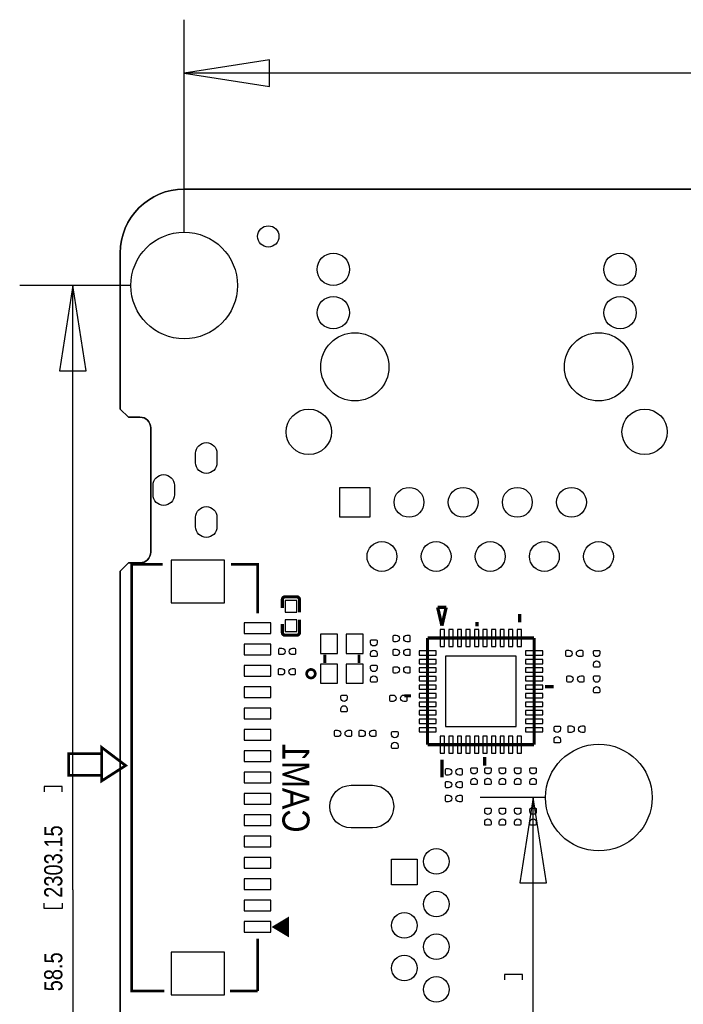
# Model space of a CAD drawing. Extents: x -5.9 to 90.1, y -7.5 to 73.4.
# Tile 2 of 5: x -5.9 to 25.2, y 27.2 to 73.4. Entities that reach past the tile are written whole.
import ezdxf

# ---------------------------------------------------------------- set-up
doc = ezdxf.new("R2010")
doc.units = 0
for name, color, linetype in [('BG_DIMENSION', 85, 'CONTINUOUS'), ('BG_OUTLINE', 5, 'CONTINUOUS'), ('BG_SILKSCREEN_BOTTOM', 1, 'CONTINUOUS'), ('PG_SILKSCREEN_BOTTOM', 43, 'CONTINUOUS'), ('PIN_BOTTOM', 1, 'CONTINUOUS')]:
    doc.layers.add(name, color=color, linetype=linetype)

msp = doc.modelspace()

# ---------------------------------------------------------------- linework, layer by layer
at = {"layer": 'BG_DIMENSION'}
for points in [[(1.803705, 63.402591), (1.803705, 73.36315)], [(5.803697, 71.488148), (1.803705, 70.863155), (5.803697, 70.238163), (5.803697, 71.488148)], [(39.463472, 70.863155), (1.803705, 70.863155)], [(-0.69629, 60.902596), (-5.911748, 60.902596)], [(-2.786761, 56.902604), (-3.411753, 60.902596), (-4.036746, 56.902604), (-2.786761, 56.902604)], [(-3.411753, 32.57263), (-3.411753, 60.902596)], [(-3.911752, 37.16114), (-3.911752, 37.411127), (-4.761763, 37.411127), (-4.761763, 37.16114)], [(18.753404, 36.894287), (15.678556, 36.894287)], [(18.803544, 32.894295), (18.178551, 36.894287), (17.553559, 32.894295), (18.803544, 32.894295)], [(18.178551, 24.467439), (18.178551, 36.894287)], [(-3.411753, 32.57263), (-3.411753, 2.402611)], [(-3.911752, 31.943142), (-3.911752, 31.693155), (-4.761763, 31.693155), (-4.761763, 31.943142)], [(17.678552, 28.352953), (17.678552, 28.60294), (16.828541, 28.60294), (16.828541, 28.352953)]]:
    msp.add_lwpolyline(points, dxfattribs=at)
at = {"layer": 'BG_OUTLINE'}
for points in [[(85.803994, 65.420011), (1.802994, 65.420011, 0.414175), (-1.194003, 62.422989), (-1.194003, 55.109999), (-0.813003, 54.728999), (-0.26985, 54.728999, -0.414214), (0.23815, 54.220999), (0.23815, 48.405009, -0.414214), (-0.26985, 47.897009), (-0.813003, 47.897009), (-1.194003, 47.516009), (-1.194003, 2.421001, 0.414213), (1.802994, -0.575996), (41.801009, -0.575996), (45.814005, -0.575996), (85.803994, -0.575996, 0.414214)], [(-1.194003, 62.422989, -0.414175), (1.802994, 65.420011)], [(-1.194003, 2.421001), (-1.194003, 47.516009), (-0.813003, 47.897009), (-0.26985, 47.897009, 0.414214), (0.23815, 48.405009), (0.23815, 54.220999, 0.414214), (-0.26985, 54.728999), (-0.813003, 54.728999), (-1.194003, 55.109999), (-1.194003, 62.422989)]]:
    msp.add_lwpolyline(points, format="xyb", dxfattribs=at)
for points in [[(1.802994, 65.420011), (85.803994, 65.420011)], [(0.23815, 54.220999), (0.23815, 54.179241)], [(0.23815, 48.405009), (0.23815, 48.506786)]]:
    msp.add_lwpolyline(points, dxfattribs=at)
at = {"layer": 'PG_SILKSCREEN_BOTTOM'}
for points, const_width in [([(0.793293, 47.8314), (-0.652704, 47.8314), (-0.652704, 27.831415), (0.871296, 27.831415)], 0.127), ([(5.247284, 45.528408), (5.247284, 47.8314), (4.003294, 47.8314)], 0.127), ([(6.409919, 46.178394), (6.409919, 45.780808)], 0.150012), ([(7.083222, 46.305394), (6.536919, 46.305394)], 0.150012), ([(7.210222, 46.178394), (7.210222, 45.580808)], 0.150012), ([(13.892301, 44.950202), (13.692403, 45.808011)], 0.1524), ([(13.692403, 45.808011), (14.092504, 45.808011)], 0.1524), ([(14.092504, 45.808011), (13.892301, 44.950202)], 0.1524), ([(7.210222, 44.632601), (7.210222, 45.230288)], 0.150012), ([(17.543297, 45.102602), (17.543297, 45.502703)], 0.1524), ([(6.409919, 44.632601), (6.409919, 45.030288)], 0.150012), ([(15.543301, 44.924802), (15.543301, 45.1247)], 0.1524), ([(6.536919, 44.505601), (7.083222, 44.505601)], 0.150012), ([(13.217703, 44.371108), (13.217703, 39.370889)], 0.1524), ([(18.217896, 44.371108), (13.217703, 44.371108)], 0.1524), ([(18.217896, 39.370889), (18.217896, 44.371108)], 0.1524), ([(8.399907, 43.19999), (8.399907, 43.599989)], 0.127), ([(10.000107, 43.19999), (10.000107, 43.599989)], 0.127), ([(19.13161, 42.097808), (18.720791, 42.097808)], 0.1524), ([(12.136399, 41.664001), (12.441199, 41.664001)], 0.1524), ([(-2.065706, 39.245007), (-0.941705, 38.395402), (-2.065706, 37.673712), (-2.065706, 39.245007)], 0.127), ([(13.217703, 39.370889), (18.217896, 39.370889)], 0.1524), ([(-2.079828, 38.948411), (-3.607816, 38.948411), (-3.607816, 37.941402), (-2.079828, 37.941402)], 0.127), ([(15.892297, 38.791794), (15.892297, 38.391694)], 0.1524), ([(13.892301, 38.664794), (13.892301, 37.847397)], 0.1524), ([(6.661582, 30.445507), (6.661582, 31.207507), (6.026582, 30.826507), (6.661582, 30.445507), (6.661582, 30.572507), (6.559982, 30.572507), (6.559982, 31.080507), (6.458382, 31.029707), (6.458382, 30.648707), (6.382182, 30.699507), (6.382182, 30.978907), (6.153582, 30.826507), (6.305982, 30.724907), (6.305982, 30.851907)], 0.127), ([(5.247284, 27.831415), (5.247284, 30.271415)], 0.127), ([(3.956279, 27.831415), (5.247284, 27.831415)], 0.127)]:
    msp.add_lwpolyline(points, dxfattribs=dict(at, const_width=const_width))
for points, const_width in [([(6.536919, 46.305394, 0.414253), (6.409919, 46.178394)], 0.150012), ([(7.210222, 46.178394, 0.414331), (7.083222, 46.305394)], 0.150012), ([(6.409919, 44.632601, 0.414253), (6.536919, 44.505601)], 0.150012), ([(7.083222, 44.505601, 0.414331), (7.210222, 44.632601)], 0.150012), ([(7.949997, 42.700092, 1.000018), (7.550048, 42.700016, 0.999982), (7.949997, 42.700092)], 0.127)]:
    msp.add_lwpolyline(points, format="xyb", dxfattribs=dict(at, const_width=const_width))
at = {"layer": 'PIN_BOTTOM'}
for points in [[(2.342007, 52.588046), (2.342007, 53.038159, -1), (3.342005, 53.038159), (3.342005, 52.588046, -1)], [(0.342011, 51.087947), (0.342011, 51.53806, -1), (1.342009, 51.53806), (1.342009, 51.087947, -1)], [(2.342007, 49.587848), (2.342007, 50.037962, -1), (3.342005, 50.037962), (3.342005, 49.587848, -1)], [(11.749913, 44.199988), (11.648313, 44.199988, -0.375947), (11.60592, 44.2484), (11.60592, 44.4643, -0.364938), (11.648313, 44.500013), (11.749913, 44.500013, -0.999502)], [(12.25009, 44.500013), (12.35169, 44.500013, -0.375947), (12.394082, 44.4516), (12.394082, 44.2357, -0.364938), (12.35169, 44.199988), (12.25009, 44.199988, -0.999502)], [(6.382614, 43.594655), (6.281014, 43.594655, -0.375947), (6.238621, 43.643067), (6.238621, 43.858967, -0.364938), (6.281014, 43.89468), (6.382614, 43.89468, -0.999502)], [(6.88279, 43.89468), (6.98439, 43.89468, -0.375947), (7.026783, 43.846267), (7.026783, 43.630367, -0.364938), (6.98439, 43.594655), (6.88279, 43.594655, -0.999502)], [(10.549992, 44.150077), (10.549992, 44.251677, -0.375947), (10.598404, 44.294069), (10.814304, 44.294069, -0.364938), (10.850016, 44.251677), (10.850016, 44.150077, -0.999502)], [(10.850016, 43.6499), (10.850016, 43.5483, -0.375947), (10.801604, 43.505907), (10.585704, 43.505907, -0.364938), (10.549992, 43.5483), (10.549992, 43.6499, -0.999502)], [(11.749913, 43.549976), (11.648313, 43.549976, -0.375947), (11.60592, 43.598389), (11.60592, 43.814289, -0.364938), (11.648313, 43.850001), (11.749913, 43.850001, -0.999502)], [(12.25009, 43.850001), (12.35169, 43.850001, -0.375947), (12.394082, 43.801589), (12.394082, 43.585689, -0.364938), (12.35169, 43.549976), (12.25009, 43.549976, -0.999502)], [(19.849922, 43.499989), (19.748322, 43.499989, -0.375947), (19.70593, 43.548402), (19.70593, 43.764302, -0.364938), (19.748322, 43.800014), (19.849922, 43.800014, -0.999502)], [(20.350099, 43.800014), (20.451699, 43.800014, -0.375947), (20.494092, 43.751602), (20.494092, 43.535702, -0.364938), (20.451699, 43.499989), (20.350099, 43.499989, -0.999502)], [(20.999983, 43.650078), (20.999983, 43.751678, -0.375947), (21.048396, 43.79407), (21.264296, 43.79407, -0.364938), (21.300008, 43.751678), (21.300008, 43.650078, -0.999502)], [(6.36585, 42.643857), (6.26425, 42.643857, -0.375947), (6.221857, 42.692269), (6.221857, 42.908169, -0.364938), (6.26425, 42.943882), (6.36585, 42.943882, -0.999502)], [(6.866026, 42.943882), (6.967626, 42.943882, -0.375947), (7.010019, 42.895469), (7.010019, 42.679569, -0.364938), (6.967626, 42.643857), (6.866026, 42.643857, -0.999502)], [(10.549992, 42.950079), (10.549992, 43.051679, -0.375947), (10.598404, 43.094072), (10.814304, 43.094072, -0.364938), (10.850016, 43.051679), (10.850016, 42.950079, -0.999502)], [(11.749913, 42.729988), (11.648313, 42.729988, -0.375947), (11.60592, 42.778401), (11.60592, 42.994301, -0.364938), (11.648313, 43.030013), (11.749913, 43.030013, -0.999502)], [(12.25009, 43.030013), (12.35169, 43.030013, -0.375947), (12.394082, 42.981601), (12.394082, 42.765701, -0.364938), (12.35169, 42.729988), (12.25009, 42.729988, -0.999502)], [(21.300008, 43.149901), (21.300008, 43.048301, -0.375947), (21.251596, 43.005908), (21.035696, 43.005908, -0.364938), (20.999983, 43.048301), (20.999983, 43.149901, -0.999502)], [(10.850016, 42.449902), (10.850016, 42.348302, -0.375947), (10.801604, 42.30591), (10.585704, 42.30591, -0.364938), (10.549992, 42.348302), (10.549992, 42.449902, -0.999502)], [(19.899909, 42.299992), (19.798309, 42.299992, -0.375947), (19.755917, 42.348404), (19.755917, 42.564304, -0.364938), (19.798309, 42.600016), (19.899909, 42.600016, -0.999502)], [(20.400086, 42.600016), (20.501686, 42.600016, -0.375947), (20.544079, 42.551604), (20.544079, 42.335704, -0.364938), (20.501686, 42.299992), (20.400086, 42.299992, -0.999502)], [(20.999983, 42.45008), (20.999983, 42.55168, -0.375947), (21.048396, 42.594073), (21.264296, 42.594073, -0.364938), (21.300008, 42.55168), (21.300008, 42.45008, -0.999502)], [(21.300008, 41.949903), (21.300008, 41.848303, -0.375947), (21.251596, 41.805911), (21.035696, 41.805911, -0.364938), (20.999983, 41.848303), (20.999983, 41.949903, -0.999502)], [(9.149994, 41.550082), (9.149994, 41.651682, -0.375947), (9.198407, 41.694075), (9.414307, 41.694075, -0.364938), (9.450019, 41.651682), (9.450019, 41.550082, -0.999502)], [(11.599901, 41.399993), (11.498301, 41.399993, -0.375947), (11.455908, 41.448406), (11.455908, 41.664306, -0.364938), (11.498301, 41.700018), (11.599901, 41.700018, -0.999502)], [(12.100077, 41.700018), (12.201677, 41.700018, -0.375947), (12.24407, 41.651606), (12.24407, 41.435706, -0.364938), (12.201677, 41.399993), (12.100077, 41.399993, -0.999502)], [(9.450019, 41.049905), (9.450019, 40.948305, -0.375947), (9.401607, 40.905913), (9.185707, 40.905913, -0.364938), (9.149994, 40.948305), (9.149994, 41.049905, -0.999502)], [(19.15, 40.100098), (19.15, 40.201698, -0.375947), (19.198412, 40.24409), (19.414312, 40.24409, -0.364938), (19.450025, 40.201698), (19.450025, 40.100098, -0.999502)], [(19.949922, 39.949984), (19.848322, 39.949984, -0.375947), (19.805929, 39.998396), (19.805929, 40.214296, -0.364938), (19.848322, 40.250008), (19.949922, 40.250008, -0.999502)], [(20.450099, 40.250008), (20.551699, 40.250008, -0.375947), (20.594091, 40.201596), (20.594091, 39.985696, -0.364938), (20.551699, 39.949984), (20.450099, 39.949984, -0.999502)], [(8.999906, 39.749984), (8.898306, 39.749984, -0.375947), (8.855913, 39.798396), (8.855913, 40.014296, -0.364938), (8.898306, 40.050009), (8.999906, 40.050009, -0.999502)], [(9.500083, 40.050009), (9.601683, 40.050009, -0.375947), (9.644075, 40.001596), (9.644075, 39.785696, -0.364938), (9.601683, 39.749984), (9.500083, 39.749984, -0.999502)], [(10.149916, 39.749984), (10.048316, 39.749984, -0.375947), (10.005924, 39.798396), (10.005924, 40.014296, -0.364938), (10.048316, 40.050009), (10.149916, 40.050009, -0.999502)], [(10.650093, 40.050009), (10.751693, 40.050009, -0.375947), (10.794086, 40.001596), (10.794086, 39.785696, -0.364938), (10.751693, 39.749984), (10.650093, 39.749984, -0.999502)], [(11.533937, 39.842262), (11.533937, 39.943862, -0.375947), (11.582349, 39.986255), (11.798249, 39.986255, -0.364938), (11.833962, 39.943862), (11.833962, 39.842262, -0.999502)], [(19.450025, 39.599921), (19.450025, 39.498321, -0.375947), (19.401612, 39.455928), (19.185712, 39.455928, -0.364938), (19.15, 39.498321), (19.15, 39.599921, -0.999502)], [(11.833962, 39.342085), (11.833962, 39.240485, -0.375947), (11.785549, 39.198093), (11.569649, 39.198093, -0.364938), (11.533937, 39.240485), (11.533937, 39.342085, -0.999502)], [(14.199921, 37.949988), (14.098321, 37.949988, -0.375947), (14.055928, 37.9984), (14.055928, 38.2143, -0.364938), (14.098321, 38.250012), (14.199921, 38.250012, -0.999502)], [(14.700098, 38.250012), (14.801698, 38.250012, -0.375947), (14.84409, 38.2016), (14.84409, 37.9857, -0.364938), (14.801698, 37.949988), (14.700098, 37.949988, -0.999502)], [(15.249982, 38.150089), (15.249982, 38.251689, -0.375947), (15.298395, 38.294081), (15.514295, 38.294081, -0.364938), (15.550007, 38.251689), (15.550007, 38.150089, -0.999502)], [(15.899994, 38.150089), (15.899994, 38.251689, -0.375947), (15.948406, 38.294081), (16.164306, 38.294081, -0.364938), (16.200018, 38.251689), (16.200018, 38.150089, -0.999502)], [(16.579977, 38.150089), (16.579977, 38.251689, -0.375947), (16.628389, 38.294081), (16.844289, 38.294081, -0.364938), (16.880002, 38.251689), (16.880002, 38.150089, -0.999502)], [(17.299991, 38.150089), (17.299991, 38.251689, -0.375947), (17.348403, 38.294081), (17.564303, 38.294081, -0.364938), (17.600016, 38.251689), (17.600016, 38.150089, -0.999502)], [(18.019979, 38.150089), (18.019979, 38.251689, -0.375947), (18.068392, 38.294081), (18.284292, 38.294081, -0.364938), (18.320004, 38.251689), (18.320004, 38.150089, -0.999502)], [(10.630002, 35.469982), (9.630004, 35.469982, -1), (9.630004, 37.469978), (10.630002, 37.469978, -1)], [(14.199921, 37.349989), (14.098321, 37.349989, -0.375947), (14.055928, 37.398401), (14.055928, 37.614301, -0.364938), (14.098321, 37.650014), (14.199921, 37.650014, -0.999502)], [(14.700098, 37.650014), (14.801698, 37.650014, -0.375947), (14.84409, 37.601601), (14.84409, 37.385701, -0.364938), (14.801698, 37.349989), (14.700098, 37.349989, -0.999502)], [(15.550007, 37.649912), (15.550007, 37.548312, -0.375947), (15.501595, 37.505919), (15.285695, 37.505919, -0.364938), (15.249982, 37.548312), (15.249982, 37.649912, -0.999502)], [(16.200018, 37.649912), (16.200018, 37.548312, -0.375947), (16.151606, 37.505919), (15.935706, 37.505919, -0.364938), (15.899994, 37.548312), (15.899994, 37.649912, -0.999502)], [(16.880002, 37.649912), (16.880002, 37.548312, -0.375947), (16.831589, 37.505919), (16.615689, 37.505919, -0.364938), (16.579977, 37.548312), (16.579977, 37.649912, -0.999502)], [(17.600016, 37.649912), (17.600016, 37.548312, -0.375947), (17.551603, 37.505919), (17.335703, 37.505919, -0.364938), (17.299991, 37.548312), (17.299991, 37.649912, -0.999502)], [(18.320004, 37.649912), (18.320004, 37.548312, -0.375947), (18.271592, 37.505919), (18.055692, 37.505919, -0.364938), (18.019979, 37.548312), (18.019979, 37.649912, -0.999502)], [(14.199921, 36.699977), (14.098321, 36.699977, -0.375947), (14.055928, 36.74839), (14.055928, 36.96429, -0.364938), (14.098321, 37.000002), (14.199921, 37.000002, -0.999502)], [(14.700098, 37.000002), (14.801698, 37.000002, -0.375947), (14.84409, 36.95159), (14.84409, 36.73569, -0.364938), (14.801698, 36.699977), (14.700098, 36.699977, -0.999502)], [(15.899994, 36.250093), (15.899994, 36.351693, -0.375947), (15.948406, 36.394085), (16.164306, 36.394085, -0.364938), (16.200018, 36.351693), (16.200018, 36.250093, -0.999502)], [(16.579977, 36.250093), (16.579977, 36.351693, -0.375947), (16.628389, 36.394085), (16.844289, 36.394085, -0.364938), (16.880002, 36.351693), (16.880002, 36.250093, -0.999502)], [(17.299991, 36.250093), (17.299991, 36.351693, -0.375947), (17.348403, 36.394085), (17.564303, 36.394085, -0.364938), (17.600016, 36.351693), (17.600016, 36.250093, -0.999502)], [(18.019979, 36.250093), (18.019979, 36.351693, -0.375947), (18.068392, 36.394085), (18.284292, 36.394085, -0.364938), (18.320004, 36.351693), (18.320004, 36.250093, -0.999502)], [(16.200018, 35.749916), (16.200018, 35.648316, -0.375947), (16.151606, 35.605923), (15.935706, 35.605923, -0.364938), (15.899994, 35.648316), (15.899994, 35.749916, -0.999502)], [(16.880002, 35.749916), (16.880002, 35.648316, -0.375947), (16.831589, 35.605923), (16.615689, 35.605923, -0.364938), (16.579977, 35.648316), (16.579977, 35.749916, -0.999502)], [(17.600016, 35.749916), (17.600016, 35.648316, -0.375947), (17.551603, 35.605923), (17.335703, 35.605923, -0.364938), (17.299991, 35.648316), (17.299991, 35.749916, -0.999502)], [(18.320004, 35.749916), (18.320004, 35.648316, -0.375947), (18.271592, 35.605923), (18.055692, 35.605923, -0.364938), (18.019979, 35.648316), (18.019979, 35.749916, -0.999502)]]:
    msp.add_lwpolyline(points, format="xyb", close=True, dxfattribs=at)
for points in [[(10.509098, 51.436702), (10.509098, 50.036705), (9.1091, 50.036705), (9.1091, 51.436702)], [(1.188275, 46.021422), (3.688271, 46.021422), (3.688271, 48.021418), (1.188275, 48.021418)], [(6.535217, 45.580579), (7.085228, 45.580579), (7.085228, 46.130591), (6.535217, 46.130591)], [(4.622279, 44.581407), (5.872289, 44.581407), (5.872289, 45.081406), (4.622279, 45.081406)], [(6.535217, 44.680403), (7.085228, 44.680403), (7.085228, 45.230415), (6.535217, 45.230415)], [(8.199298, 43.649887), (8.999296, 43.649887), (8.999296, 44.549885), (8.199298, 44.549885)], [(9.400718, 43.649887), (10.200716, 43.649887), (10.200716, 44.549885), (9.400718, 44.549885)], [(13.817702, 44.771107), (13.817702, 43.971108), (14.017701, 43.971108), (14.017701, 44.771107)], [(14.417802, 44.771107), (14.217802, 44.771107), (14.217802, 43.971108), (14.417802, 43.971108)], [(14.817801, 44.771107), (14.617802, 44.771107), (14.617802, 43.971108), (14.817801, 43.971108)], [(15.217902, 44.771107), (15.017902, 44.771107), (15.017902, 43.971108), (15.217902, 43.971108)], [(15.617901, 44.771107), (15.417902, 44.771107), (15.417902, 43.971108), (15.617901, 43.971108)], [(16.017697, 44.771107), (15.817698, 44.771107), (15.817698, 43.971108), (16.017697, 43.971108)], [(16.417696, 44.771107), (16.217697, 44.771107), (16.217697, 43.971108), (16.417696, 43.971108)], [(16.817797, 44.771107), (16.617798, 44.771107), (16.617798, 43.971108), (16.817797, 43.971108)], [(17.217796, 44.771107), (17.017797, 44.771107), (17.017797, 43.971108), (17.217796, 43.971108)], [(17.617897, 43.971108), (17.617897, 44.771107), (17.417898, 44.771107), (17.417898, 43.971108)], [(4.622279, 43.581409), (5.872289, 43.581409), (5.872289, 44.081408), (4.622279, 44.081408)], [(13.617702, 43.771109), (12.817704, 43.771109), (12.817704, 43.571109), (13.617702, 43.571109)], [(17.367796, 43.521008), (14.067803, 43.521008), (14.067803, 40.221014), (17.367796, 40.221014)], [(18.617895, 43.771109), (17.817897, 43.771109), (17.817897, 43.571109), (18.617895, 43.571109)], [(4.622279, 42.581411), (5.872289, 42.581411), (5.872289, 43.08141), (4.622279, 43.08141)], [(8.199298, 42.250093), (8.999296, 42.250093), (8.999296, 43.150091), (8.199298, 43.150091)], [(9.400718, 42.250093), (10.200716, 42.250093), (10.200716, 43.150091), (9.400718, 43.150091)], [(13.617702, 43.371008), (12.817704, 43.371008), (12.817704, 43.171008), (13.617702, 43.171008)], [(13.617702, 42.971009), (12.817704, 42.971009), (12.817704, 42.771009), (13.617702, 42.771009)], [(18.617895, 43.371008), (17.817897, 43.371008), (17.817897, 43.171008), (18.617895, 43.171008)], [(18.617895, 42.971009), (17.817897, 42.971009), (17.817897, 42.771009), (18.617895, 42.771009)], [(13.617702, 42.570908), (12.817704, 42.570908), (12.817704, 42.370908), (13.617702, 42.370908)], [(18.617895, 42.570908), (17.817897, 42.570908), (17.817897, 42.370908), (18.617895, 42.370908)], [(4.622279, 41.581413), (5.872289, 41.581413), (5.872289, 42.081412), (4.622279, 42.081412)], [(13.617702, 42.170909), (12.817704, 42.170909), (12.817704, 41.970909), (13.617702, 41.970909)], [(18.617895, 42.170909), (17.817897, 42.170909), (17.817897, 41.970909), (18.617895, 41.970909)], [(13.617702, 41.771113), (12.817704, 41.771113), (12.817704, 41.571113), (13.617702, 41.571113)], [(18.617895, 41.771113), (17.817897, 41.771113), (17.817897, 41.571113), (18.617895, 41.571113)], [(13.617702, 41.371114), (12.817704, 41.371114), (12.817704, 41.171114), (13.617702, 41.171114)], [(18.617895, 41.371114), (17.817897, 41.371114), (17.817897, 41.171114), (18.617895, 41.171114)], [(4.622279, 40.581415), (5.872289, 40.581415), (5.872289, 41.081414), (4.622279, 41.081414)], [(13.617702, 40.971013), (12.817704, 40.971013), (12.817704, 40.771013), (13.617702, 40.771013)], [(18.617895, 40.971013), (17.817897, 40.971013), (17.817897, 40.771013), (18.617895, 40.771013)], [(13.617702, 40.571014), (12.817704, 40.571014), (12.817704, 40.371014), (13.617702, 40.371014)], [(13.617702, 40.170913), (12.817704, 40.170913), (12.817704, 39.970913), (13.617702, 39.970913)], [(18.617895, 40.571014), (17.817897, 40.571014), (17.817897, 40.371014), (18.617895, 40.371014)], [(18.617895, 40.170913), (17.817897, 40.170913), (17.817897, 39.970913), (18.617895, 39.970913)], [(4.622279, 39.581417), (5.872289, 39.581417), (5.872289, 40.081416), (4.622279, 40.081416)], [(13.817702, 39.770914), (13.817702, 38.970915), (14.017701, 38.970915), (14.017701, 39.770914)], [(14.417802, 39.770914), (14.217802, 39.770914), (14.217802, 38.970915), (14.417802, 38.970915)], [(14.817801, 39.770914), (14.617802, 39.770914), (14.617802, 38.970915), (14.817801, 38.970915)], [(15.217902, 39.770914), (15.017902, 39.770914), (15.017902, 38.970915), (15.217902, 38.970915)], [(15.617901, 39.770914), (15.417902, 39.770914), (15.417902, 38.970915), (15.617901, 38.970915)], [(16.017697, 39.770914), (15.817698, 39.770914), (15.817698, 38.970915), (16.017697, 38.970915)], [(16.417696, 39.770914), (16.217697, 39.770914), (16.217697, 38.970915), (16.417696, 38.970915)], [(16.817797, 39.770914), (16.617798, 39.770914), (16.617798, 38.970915), (16.817797, 38.970915)], [(17.217796, 39.770914), (17.017797, 39.770914), (17.017797, 38.970915), (17.217796, 38.970915)], [(17.617897, 38.970915), (17.617897, 39.770914), (17.417898, 39.770914), (17.417898, 38.970915)], [(4.622279, 38.581419), (5.872289, 38.581419), (5.872289, 39.081418), (4.622279, 39.081418)], [(4.622279, 37.581421), (5.872289, 37.581421), (5.872289, 38.08142), (4.622279, 38.08142)], [(4.622279, 36.581398), (5.872289, 36.581398), (5.872289, 37.081396), (4.622279, 37.081396)], [(4.622279, 35.581399), (5.872289, 35.581399), (5.872289, 36.081398), (4.622279, 36.081398)], [(4.622279, 34.581401), (5.872289, 34.581401), (5.872289, 35.081401), (4.622279, 35.081401)], [(4.622279, 33.581404), (5.872289, 33.581404), (5.872289, 34.081402), (4.622279, 34.081402)], [(11.530025, 34.000084), (12.730023, 34.000084), (12.730023, 32.800087), (11.530025, 32.800087)], [(4.622279, 32.581406), (5.872289, 32.581406), (5.872289, 33.081404), (4.622279, 33.081404)], [(4.622279, 31.581407), (5.872289, 31.581407), (5.872289, 32.081406), (4.622279, 32.081406)], [(4.622279, 30.581409), (5.872289, 30.581409), (5.872289, 31.081408), (4.622279, 31.081408)], [(1.188275, 27.641423), (3.688271, 27.641423), (3.688271, 29.641419), (1.188275, 29.641419)]]:
    msp.add_lwpolyline(points, close=True, dxfattribs=at)
for centre, radius in [((1.803705, 60.902596), 2.499995), ((5.750001, 63.200001), 0.499999), ((8.799093, 61.656697), 0.760006), ((22.249105, 61.656697), 0.760006), ((8.799093, 59.626703), 0.760006), ((22.249105, 59.626703), 0.760006), ((9.809099, 57.086703), 1.599997), ((21.239099, 57.086703), 1.599997), ((7.649108, 54.036697), 1.064997), ((23.39909, 54.036697), 1.064997), ((12.349099, 50.736703), 0.699999), ((14.889099, 50.736703), 0.699999), ((17.429099, 50.736703), 0.699999), ((19.969099, 50.736703), 0.699999), ((11.079099, 48.196703), 0.699999), ((13.619099, 48.196703), 0.699999), ((16.159099, 48.196703), 0.699999), ((18.699099, 48.196703), 0.699999), ((21.239099, 48.196703), 0.699999), ((21.253399, 36.894287), 2.499995), ((13.630123, 33.899983), 0.599999), ((13.630123, 31.899987), 0.599999), ((12.130024, 30.899989), 0.599999), ((13.630123, 29.899991), 0.599999), ((12.130024, 28.899993), 0.599999), ((13.630123, 27.899995), 0.599999)]:
    msp.add_circle(centre, radius, dxfattribs=at)

# ---------------------------------------------------------------- texts
at = {"layer": 'BG_DIMENSION', "width": 0.827043}
for s, p in [('2303.15', (-3.911752, 32.193154)), ('58.5', (-3.911752, 27.809139))]:
    msp.add_text(s, height=0.850011, rotation=90, dxfattribs=at).set_placement(p)
at = {"layer": 'BG_SILKSCREEN_BOTTOM', "text_generation_flag": 2, "width": 0.88976}
msp.add_text('CAM1', height=1.27, rotation=270, dxfattribs=at).set_placement((6.410427, 35.249028))

doc.saveas('drawing.dxf')
